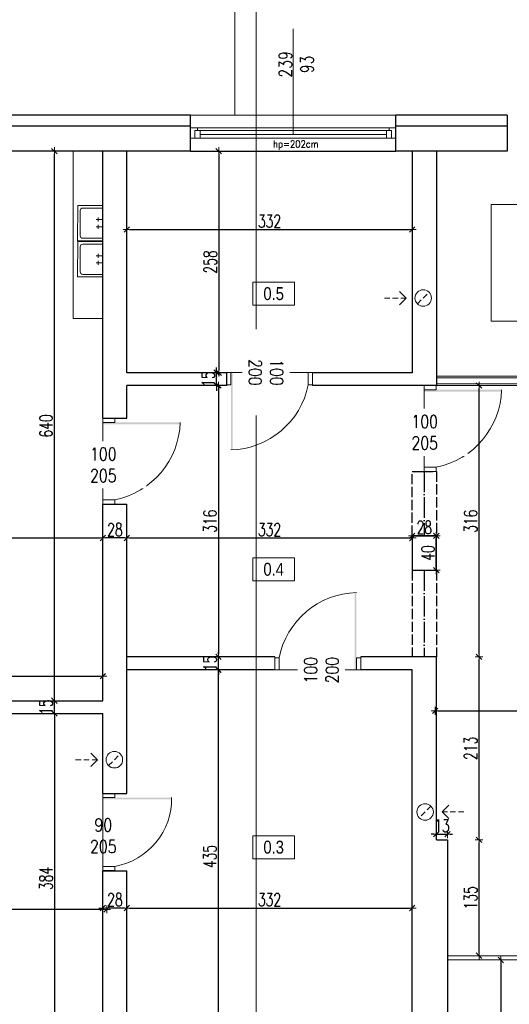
# Model space of a CAD drawing. Header units: millimetres. Extents: x 64838 to 107664, y -36848 to 0.
# Tile 46 of 109: x 78957 to 79527, y -30426 to -29279. Entities that reach past the tile are written whole.
import ezdxf

# ---------------------------------------------------------------- set-up
doc = ezdxf.new("R2010")
doc.units = ezdxf.units.MM
for name, pattern in [('ACAD_ISO02W100', [15, 12, -3]), ('ACAD_ISO04W100', [30, 24, -3, 0, -3]), ('HIDDEN', [9.525, 6.35, -3.175])]:
    doc.linetypes.add(name, pattern=pattern)
doc.layers.get('Defpoints').update_dxf_attribs({"color": 30})
for name, color, linetype, lineweight in [('0.09', 22, 'Continuous', 9), ('J 0.15', 40, 'Continuous', 15), ('J opisy', 7, 'Continuous', 9), ('J stolarka_okna', 144, 'Continuous', 0), ('J wymiary', 1, 'Continuous', 9), ('OPIS', 7, 'Continuous', 5), ('sciany', 252, 'Continuous', 30)]:
    doc.layers.add(name, color=color, linetype=linetype, lineweight=lineweight)
doc.styles.add('ADESK2', font='simplex', dxfattribs={"width": 0.7})
doc.styles.get("Standard").update_dxf_attribs({"font": 'arial.ttf'})
doc.dimstyles.new('1-100', dxfattribs={"dimscale": 1.5, "dimtxt": 10, "dimasz": 2, "dimexe": 1, "dimexo": 1, "dimgap": 1.5, "dimtad": 1, "dimdec": 0, "dimrnd": 0.5, "dimdsep": 46, "dimtxsty": 'ADESK2', "dimblk": 'wymiar', "dimcen": -1, "dimdle": 5, "dimse1": 1, "dimse2": 1, "dimclrd": 256, "dimclre": 256, "dimclrt": 256, "dimadec": 0, "dimazin": 0, "dimtfac": 1, "dimtdec": 0, "dimtix": 1, "dimtmove": 0, "dimatfit": 3, "dimfxl": 20, "dimfxlon": 1, "dimtolj": 1, "dimtzin": 0, "dimarcsym": 0})

# ---------------------------------------------------------------- blocks, each defined once
blk = doc.blocks.new('drzwi 100 otwór')
at = {"layer": 'J opisy'}
blk.add_line((62318, -26145.2), (62318, -26195.2), dxfattribs=at)
at = {"layer": 'J stolarka_okna'}
for p, q in [((62268, -26170.2), (62268, -26156.2)), ((62268, -26156.2), (62273, -26156.2)), ((62273, -26156.2), (62273, -26170.2)), ((62363, -26170.2), (62363, -26156.2)), ((62363, -26156.2), (62368, -26156.2)), ((62368, -26156.2), (62368, -26170.2)), ((62273, -26170.2), (62268, -26170.2)), ((62273, -26170.2), (62363, -26170.2)), ((62368, -26170.2), (62363, -26170.2))]:
    blk.add_line(p, q, dxfattribs=at)
blk.add_arc((62270.4, -26174.6), 94.4, 11.2432, 88.4769, dxfattribs=at)
blk.add_solid([(62275, -26080.2), (62272.9, -26080.2), (62275, -26170.2), (62273, -26170.2)], dxfattribs=at)
at = {"layer": 'J opisy', "insert": (62322.4, -26169.7), "char_height": 15, "width": 85.226, "attachment_point": 5, "rotation": 90.0045, "line_spacing_factor": 0.771429, "bg_fill": 2}
blk.add_mtext('\\pxsm1;{\\Fsimplex|c238;\\W0.8;100\\P205}', dxfattribs=at)
blk = doc.blocks.new('drzwi otwór 90')
at = {"layer": 'J opisy'}
blk.add_line((62704.7, -25955.8), (62704.7, -26005.8), dxfattribs=at)
at = {"layer": 'J stolarka_okna'}
for p, q in [((62659.7, -25980.8), (62659.7, -25966.8)), ((62659.7, -25966.8), (62664.7, -25966.8)), ((62664.7, -25966.8), (62664.7, -25980.8)), ((62744.7, -25980.8), (62744.7, -25966.8)), ((62744.7, -25966.8), (62749.7, -25966.8)), ((62749.7, -25966.8), (62749.7, -25980.8)), ((62664.7, -25980.8), (62659.7, -25980.8)), ((62749.7, -25980.8), (62744.7, -25980.8))]:
    blk.add_line(p, q, dxfattribs=at)
blk.add_solid([(62666.8, -25900.8), (62664.6, -25900.8), (62666.7, -25980.8), (62664.7, -25980.8)], dxfattribs=at)
at = {"layer": 'J opisy', "insert": (62709.1, -25980.3), "char_height": 15, "width": 85.226, "attachment_point": 5, "rotation": 90.0045, "line_spacing_factor": 0.771429, "bg_fill": 2}
blk.add_mtext('\\pxsm1;{\\Fsimplex|c238;\\W0.8;90\\P205}', dxfattribs=at)
at = {"layer": 'J stolarka_okna'}
blk.add_line((62664.7, -25980.8), (62744.7, -25980.8), dxfattribs=at)
blk.add_arc((62666.1, -25980.6), 79.8, 9.9627, 91.0854, dxfattribs=at)
blk = doc.blocks.new('otwór 100 drzwi lustrzane odbicie')
at = {"layer": 'J opisy'}
blk.add_line((62754.6, -25568.8), (62754.6, -25518.8), dxfattribs=at)
at = {"layer": 'J stolarka_okna'}
for p, q in [((62709.6, -25529.8), (62704.6, -25529.8)), ((62704.6, -25529.8), (62704.6, -25543.8)), ((62709.6, -25543.8), (62709.6, -25529.8)), ((62804.6, -25529.8), (62799.6, -25529.8)), ((62799.6, -25529.8), (62799.6, -25543.8)), ((62804.6, -25543.8), (62804.6, -25529.8)), ((62704.6, -25543.8), (62709.6, -25543.8)), ((62799.6, -25543.8), (62709.6, -25543.8)), ((62799.6, -25543.8), (62804.6, -25543.8))]:
    blk.add_line(p, q, dxfattribs=at)
blk.add_arc((62802.2, -25548.2), 94.4, 91.5231, 168.7568, dxfattribs=at)
blk.add_solid([(62797.6, -25453.8), (62799.7, -25453.8), (62797.6, -25543.8), (62799.6, -25543.8)], dxfattribs=at)
at = {"layer": 'J opisy', "insert": (62758.9, -25544.2), "char_height": 15, "width": 85.226, "attachment_point": 5, "rotation": 89.9955, "line_spacing_factor": 0.771429, "bg_fill": 2}
blk.add_mtext('\\pxsm1;{\\Fsimplex|c238;\\W0.8;100\\P200}', dxfattribs=at)
blk = doc.blocks.new('wymiar')
for p, q in [((1.5, 0), (-1.5, 0)), ((1.06, 1.06), (-1.06, -1.06)), ((0, 1.5), (0, -1.5))]:
    blk.add_line(p, q)
blk = doc.blocks.new('*D879')
at = {"layer": 'Defpoints', "color": 0, "ltscale": 4}
for p in [(78544.6, -30221), (79058.2, -30221), (78544.6, -30315)]:
    blk.add_point(p, dxfattribs=at)
at = {"layer": 'J wymiary', "lineweight": -2}
blk.add_line((79055.2, -30315), (78547.6, -30315), dxfattribs=at)
at = {"layer": 'J wymiary', "lineweight": -2, "ltscale": 4, "xscale": 3, "yscale": 3, "zscale": 3, "rotation": 180}
blk.add_blockref('wymiar', (78544.6, -30315), dxfattribs=at)
at = {"layer": 'J wymiary', "lineweight": -2, "ltscale": 4, "xscale": 3, "yscale": 3, "zscale": 3}
blk.add_blockref('wymiar', (79058.2, -30315), dxfattribs=at)
at = {"layer": 'J wymiary', "ltscale": 4, "insert": (78801.4, -30305.3), "char_height": 15, "attachment_point": 5, "style": 'ADESK2'}
blk.add_mtext('\\A1;514', dxfattribs=at)
blk = doc.blocks.new('*D880')
at = {"layer": 'Defpoints', "color": 0, "ltscale": 4}
for p in [(79213.9, -30036), (79187.9, -30471), (79213.9, -30471)]:
    blk.add_point(p, dxfattribs=at)
at = {"layer": 'J wymiary', "lineweight": -2}
blk.add_line((79187.9, -30039), (79187.9, -30468), dxfattribs=at)
at = {"layer": 'J wymiary', "lineweight": -2, "ltscale": 4, "xscale": 3, "yscale": 3, "zscale": 3}
for p, rotation in [((79187.9, -30036), 90), ((79187.9, -30471), 270)]:
    blk.add_blockref('wymiar', p, dxfattribs=dict(at, rotation=rotation))
at = {"layer": 'J wymiary', "ltscale": 4, "insert": (79178.2, -30253.5), "char_height": 15, "attachment_point": 5, "rotation": 90, "style": 'ADESK2'}
blk.add_mtext('\\A1;435', dxfattribs=at)
blk = doc.blocks.new('*D881')
at = {"layer": 'Defpoints', "color": 0, "ltscale": 4}
for p in [(79081.7, -30270), (79413.7, -30270), (79413.7, -30313.5)]:
    blk.add_point(p, dxfattribs=at)
at = {"layer": 'J wymiary', "lineweight": -2}
blk.add_line((79084.7, -30313.5), (79410.7, -30313.5), dxfattribs=at)
at = {"layer": 'J wymiary', "lineweight": -2, "ltscale": 4, "xscale": 3, "yscale": 3, "zscale": 3, "rotation": 180}
blk.add_blockref('wymiar', (79081.7, -30313.5), dxfattribs=at)
at = {"layer": 'J wymiary', "lineweight": -2, "ltscale": 4, "xscale": 3, "yscale": 3, "zscale": 3}
blk.add_blockref('wymiar', (79413.7, -30313.5), dxfattribs=at)
at = {"layer": 'J wymiary', "ltscale": 4, "insert": (79247.7, -30303.7), "char_height": 15, "attachment_point": 5, "style": 'ADESK2'}
blk.add_mtext('\\A1;332', dxfattribs=at)
blk = doc.blocks.new('*D882')
at = {"layer": 'Defpoints', "color": 0, "ltscale": 4}
for p in [(79454.7, -30234), (79491.4, -30234), (79454.7, -30369)]:
    blk.add_point(p, dxfattribs=at)
at = {"layer": 'J wymiary', "lineweight": -2}
blk.add_line((79491.4, -30366), (79491.4, -30237), dxfattribs=at)
at = {"layer": 'J wymiary', "lineweight": -2, "ltscale": 4, "xscale": 3, "yscale": 3, "zscale": 3}
for p, rotation in [((79491.4, -30234), 90.0000000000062), ((79491.4, -30369), 270.0000000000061)]:
    blk.add_blockref('wymiar', p, dxfattribs=dict(at, rotation=rotation))
at = {"layer": 'J wymiary', "ltscale": 4, "insert": (79481.6, -30301.5), "char_height": 15, "attachment_point": 5, "rotation": 90, "style": 'ADESK2'}
blk.add_mtext('\\A1;135', dxfattribs=at)
blk = doc.blocks.new('*D883')
at = {"layer": 'Defpoints', "color": 0, "ltscale": 4}
for p in [(79454.7, -30227.5), (79441.7, -30234), (79454.7, -30234)]:
    blk.add_point(p, dxfattribs=at)
at = {"layer": 'J wymiary', "lineweight": -2}
for p, q in [((79438.7, -30227.5), (79435.7, -30227.5)), ((79441.7, -30227.5), (79454.7, -30227.5)), ((79457.7, -30227.5), (79460.7, -30227.5))]:
    blk.add_line(p, q, dxfattribs=at)
at = {"layer": 'J wymiary', "lineweight": -2, "ltscale": 4, "xscale": 3, "yscale": 3, "zscale": 3}
blk.add_blockref('wymiar', (79441.7, -30227.5), dxfattribs=at)
at = {"layer": 'J wymiary', "lineweight": -2, "ltscale": 4, "xscale": 3, "yscale": 3, "zscale": 3, "rotation": 180}
blk.add_blockref('wymiar', (79454.7, -30227.5), dxfattribs=at)
at = {"layer": 'J wymiary', "ltscale": 4, "insert": (79448.2, -30217.7), "char_height": 15, "attachment_point": 5, "style": 'ADESK2'}
blk.add_mtext('\\A1;13', dxfattribs=at)
blk = doc.blocks.new('*D884')
at = {"layer": 'Defpoints', "color": 0, "ltscale": 4}
for p in [(79441.7, -30021), (79491.4, -30021), (79441.7, -30234)]:
    blk.add_point(p, dxfattribs=at)
at = {"layer": 'J wymiary', "lineweight": -2}
blk.add_line((79491.4, -30231), (79491.4, -30024), dxfattribs=at)
at = {"layer": 'J wymiary', "lineweight": -2, "ltscale": 4, "xscale": 3, "yscale": 3, "zscale": 3}
for p, rotation in [((79491.4, -30021), 90), ((79491.4, -30234), 270)]:
    blk.add_blockref('wymiar', p, dxfattribs=dict(at, rotation=rotation))
at = {"layer": 'J wymiary', "ltscale": 4, "insert": (79481.6, -30127.5), "char_height": 15, "attachment_point": 5, "rotation": 90, "style": 'ADESK2'}
blk.add_mtext('\\A1;213', dxfattribs=at)
blk = doc.blocks.new('*D888')
at = {"layer": 'Defpoints', "color": 0, "ltscale": 4}
for p in [(80012.8, -30083.8), (79440.4, -30280.4), (80012.8, -30280.4)]:
    blk.add_point(p, dxfattribs=at)
at = {"layer": 'J wymiary', "lineweight": -2}
blk.add_line((79443.4, -30083.8), (80009.8, -30083.8), dxfattribs=at)
at = {"layer": 'J wymiary', "lineweight": -2, "ltscale": 4, "xscale": 3, "yscale": 3, "zscale": 3, "rotation": 180}
blk.add_blockref('wymiar', (79440.4, -30083.8), dxfattribs=at)
at = {"layer": 'J wymiary', "lineweight": -2, "ltscale": 4, "xscale": 3, "yscale": 3, "zscale": 3}
blk.add_blockref('wymiar', (80012.8, -30083.8), dxfattribs=at)
at = {"layer": 'J wymiary', "ltscale": 4, "insert": (79726.6, -30074.1), "char_height": 15, "attachment_point": 5, "style": 'ADESK2'}
blk.add_mtext('\\A1;573', dxfattribs=at)
blk = doc.blocks.new('*D891')
at = {"layer": 'Defpoints', "color": 0, "ltscale": 4}
for p in [(79392.4, -29880), (79441.7, -29880), (79392.4, -29920)]:
    blk.add_point(p, dxfattribs=at)
at = {"layer": 'J wymiary', "lineweight": -2}
blk.add_line((79441.7, -29917), (79441.7, -29883), dxfattribs=at)
at = {"layer": 'J wymiary', "lineweight": -2, "ltscale": 4, "xscale": 3, "yscale": 3, "zscale": 3}
for p, rotation in [((79441.7, -29880), 90), ((79441.7, -29920), 270)]:
    blk.add_blockref('wymiar', p, dxfattribs=dict(at, rotation=rotation))
at = {"layer": 'J wymiary', "ltscale": 4, "insert": (79432, -29900), "char_height": 15, "attachment_point": 5, "rotation": 90, "style": 'ADESK2'}
blk.add_mtext('\\A1;40', dxfattribs=at)
blk = doc.blocks.new('*D892')
at = {"layer": 'Defpoints', "color": 0, "ltscale": 4}
for p in [(79413.7, -29880), (79441.7, -29880), (79441.7, -29880)]:
    blk.add_point(p, dxfattribs=at)
at = {"layer": 'J wymiary', "lineweight": -2}
blk.add_line((79416.7, -29880), (79438.7, -29880), dxfattribs=at)
at = {"layer": 'J wymiary', "lineweight": -2, "ltscale": 4, "xscale": 3, "yscale": 3, "zscale": 3, "rotation": 180}
blk.add_blockref('wymiar', (79413.7, -29880), dxfattribs=at)
at = {"layer": 'J wymiary', "lineweight": -2, "ltscale": 4, "xscale": 3, "yscale": 3, "zscale": 3}
blk.add_blockref('wymiar', (79441.7, -29880), dxfattribs=at)
at = {"layer": 'J wymiary', "ltscale": 4, "insert": (79427.7, -29870.2), "char_height": 15, "attachment_point": 5, "style": 'ADESK2'}
blk.add_mtext('\\A1;28', dxfattribs=at)
blk = doc.blocks.new('*D893')
at = {"layer": 'Defpoints', "color": 0, "ltscale": 4}
for p in [(79129.5, -29432), (79129.5, -29690), (79188.5, -29690)]:
    blk.add_point(p, dxfattribs=at)
at = {"layer": 'J wymiary', "lineweight": -2}
blk.add_line((79188.5, -29435), (79188.5, -29687), dxfattribs=at)
at = {"layer": 'J wymiary', "lineweight": -2, "ltscale": 4, "xscale": 3, "yscale": 3, "zscale": 3}
for p, rotation in [((79188.5, -29432), 90), ((79188.5, -29690), 270)]:
    blk.add_blockref('wymiar', p, dxfattribs=dict(at, rotation=rotation))
at = {"layer": 'J wymiary', "ltscale": 4, "insert": (79178.7, -29561), "char_height": 15, "attachment_point": 5, "rotation": 90, "style": 'ADESK2'}
blk.add_mtext('\\A1;258', dxfattribs=at)
blk = doc.blocks.new('*D894')
at = {"layer": 'Defpoints', "color": 0, "ltscale": 4}
for p in [(79081.7, -29432), (79413.7, -29432), (79413.7, -29523.3)]:
    blk.add_point(p, dxfattribs=at)
at = {"layer": 'J wymiary', "lineweight": -2}
blk.add_line((79084.7, -29523.3), (79410.7, -29523.3), dxfattribs=at)
at = {"layer": 'J wymiary', "lineweight": -2, "ltscale": 4, "xscale": 3, "yscale": 3, "zscale": 3, "rotation": 180}
blk.add_blockref('wymiar', (79081.7, -29523.3), dxfattribs=at)
at = {"layer": 'J wymiary', "lineweight": -2, "ltscale": 4, "xscale": 3, "yscale": 3, "zscale": 3}
blk.add_blockref('wymiar', (79413.7, -29523.3), dxfattribs=at)
at = {"layer": 'J wymiary', "ltscale": 4, "insert": (79247.7, -29513.5), "char_height": 15, "attachment_point": 5, "style": 'ADESK2'}
blk.add_mtext('\\A1;332', dxfattribs=at)
blk = doc.blocks.new('*D895')
at = {"layer": 'Defpoints', "color": 0, "ltscale": 4}
for p in [(79053.7, -30043.5), (78540.1, -30072), (79053.7, -30072)]:
    blk.add_point(p, dxfattribs=at)
at = {"layer": 'J wymiary', "lineweight": -2}
blk.add_line((78543.1, -30043.5), (79050.7, -30043.5), dxfattribs=at)
at = {"layer": 'J wymiary', "lineweight": -2, "ltscale": 4, "xscale": 3, "yscale": 3, "zscale": 3, "rotation": 180}
blk.add_blockref('wymiar', (78540.1, -30043.5), dxfattribs=at)
at = {"layer": 'J wymiary', "lineweight": -2, "ltscale": 4, "xscale": 3, "yscale": 3, "zscale": 3}
blk.add_blockref('wymiar', (79053.7, -30043.5), dxfattribs=at)
at = {"layer": 'J wymiary', "ltscale": 4, "insert": (78796.9, -30033.7), "char_height": 15, "attachment_point": 5, "style": 'ADESK2'}
blk.add_mtext('\\A1;514', dxfattribs=at)
blk = doc.blocks.new('*D898')
at = {"layer": 'Defpoints', "color": 0, "ltscale": 4}
for p in [(78624.1, -29862.9), (79053.7, -29862.9), (79053.7, -29882.5)]:
    blk.add_point(p, dxfattribs=at)
at = {"layer": 'J wymiary', "lineweight": -2}
blk.add_line((78627.1, -29882.5), (79050.7, -29882.5), dxfattribs=at)
at = {"layer": 'J wymiary', "lineweight": -2, "ltscale": 4, "xscale": 3, "yscale": 3, "zscale": 3, "rotation": 180}
blk.add_blockref('wymiar', (78624.1, -29882.5), dxfattribs=at)
at = {"layer": 'J wymiary', "lineweight": -2, "ltscale": 4, "xscale": 3, "yscale": 3, "zscale": 3}
blk.add_blockref('wymiar', (79053.7, -29882.5), dxfattribs=at)
at = {"layer": 'J wymiary', "ltscale": 4, "insert": (78838.9, -29872.7), "char_height": 15, "attachment_point": 5, "style": 'ADESK2'}
blk.add_mtext('\\A1;430', dxfattribs=at)
blk = doc.blocks.new('*D899')
at = {"layer": 'Defpoints', "color": 0, "ltscale": 4}
for p in [(79081.7, -29848.7), (79413.7, -29848.7), (79413.7, -29882.5)]:
    blk.add_point(p, dxfattribs=at)
at = {"layer": 'J wymiary', "lineweight": -2}
blk.add_line((79084.7, -29882.5), (79410.7, -29882.5), dxfattribs=at)
at = {"layer": 'J wymiary', "lineweight": -2, "ltscale": 4, "xscale": 3, "yscale": 3, "zscale": 3, "rotation": 180}
blk.add_blockref('wymiar', (79081.7, -29882.5), dxfattribs=at)
at = {"layer": 'J wymiary', "lineweight": -2, "ltscale": 4, "xscale": 3, "yscale": 3, "zscale": 3}
blk.add_blockref('wymiar', (79413.7, -29882.5), dxfattribs=at)
at = {"layer": 'J wymiary', "ltscale": 4, "insert": (79247.7, -29872.7), "char_height": 15, "attachment_point": 5, "style": 'ADESK2'}
blk.add_mtext('\\A1;332', dxfattribs=at)
blk = doc.blocks.new('*D900')
at = {"layer": 'Defpoints', "color": 0, "ltscale": 4}
for p in [(79197.7, -29705), (79188.2, -30021), (79197.7, -30021)]:
    blk.add_point(p, dxfattribs=at)
at = {"layer": 'J wymiary', "lineweight": -2}
blk.add_line((79188.2, -29708), (79188.2, -30018), dxfattribs=at)
at = {"layer": 'J wymiary', "lineweight": -2, "ltscale": 4, "xscale": 3, "yscale": 3, "zscale": 3}
for p, rotation in [((79188.2, -29705), 90), ((79188.2, -30021), 270)]:
    blk.add_blockref('wymiar', p, dxfattribs=dict(at, rotation=rotation))
at = {"layer": 'J wymiary', "ltscale": 4, "insert": (79178.4, -29863), "char_height": 15, "attachment_point": 5, "rotation": 90, "style": 'ADESK2'}
blk.add_mtext('\\A1;316', dxfattribs=at)
blk = doc.blocks.new('*D966')
at = {"layer": 'Defpoints', "color": 0, "ltscale": 4}
for p in [(79454.7, -30374), (79454.7, -30600), (79516.7, -30600)]:
    blk.add_point(p, dxfattribs=at)
at = {"layer": 'J wymiary', "lineweight": -2}
blk.add_line((79516.7, -30377), (79516.7, -30597), dxfattribs=at)
at = {"layer": 'J wymiary', "lineweight": -2, "ltscale": 4, "xscale": 3, "yscale": 3, "zscale": 3}
for p, rotation in [((79516.7, -30374), 90), ((79516.7, -30600), 270)]:
    blk.add_blockref('wymiar', p, dxfattribs=dict(at, rotation=rotation))
at = {"layer": 'J wymiary', "ltscale": 4, "insert": (79507, -30487), "char_height": 15, "attachment_point": 5, "rotation": 90, "style": 'ADESK2'}
blk.add_mtext('\\A1;226', dxfattribs=at)
blk = doc.blocks.new('*D967')
at = {"layer": 'Defpoints', "color": 0, "ltscale": 4}
for p in [(79441.7, -29705), (79491.4, -29705), (79441.7, -30021)]:
    blk.add_point(p, dxfattribs=at)
at = {"layer": 'J wymiary', "lineweight": -2}
blk.add_line((79491.4, -30018), (79491.4, -29708), dxfattribs=at)
at = {"layer": 'J wymiary', "lineweight": -2, "ltscale": 4, "xscale": 3, "yscale": 3, "zscale": 3}
for p, rotation in [((79491.4, -29705), 90), ((79491.4, -30021), 270)]:
    blk.add_blockref('wymiar', p, dxfattribs=dict(at, rotation=rotation))
at = {"layer": 'J wymiary', "ltscale": 4, "insert": (79481.6, -29863), "char_height": 15, "attachment_point": 5, "rotation": 90, "style": 'ADESK2'}
blk.add_mtext('\\A1;316', dxfattribs=at)
blk = doc.blocks.new('*D969')
at = {"layer": 'Defpoints', "color": 0, "ltscale": 4}
for p in [(79188.2, -30021), (79188.2, -30021), (79187.9, -30036)]:
    blk.add_point(p, dxfattribs=at)
at = {"layer": 'J wymiary', "lineweight": -2}
for p, q in [((79188.2, -30018), (79188.2, -30015)), ((79188.2, -30036), (79188.2, -30021)), ((79188.2, -30039), (79188.2, -30042))]:
    blk.add_line(p, q, dxfattribs=at)
at = {"layer": 'J wymiary', "lineweight": -2, "ltscale": 4, "xscale": 3, "yscale": 3, "zscale": 3}
for p, rotation in [((79188.2, -30021), 270), ((79188.2, -30036), 90)]:
    blk.add_blockref('wymiar', p, dxfattribs=dict(at, rotation=rotation))
at = {"layer": 'J wymiary', "ltscale": 4, "insert": (79178.4, -30028.5), "char_height": 15, "attachment_point": 5, "rotation": 90, "style": 'ADESK2'}
blk.add_mtext('\\A1;15', dxfattribs=at)
blk = doc.blocks.new('*D970')
at = {"layer": 'Defpoints', "color": 0, "ltscale": 4}
for p in [(79186.1, -29690), (79188.2, -29690), (79188.2, -29705)]:
    blk.add_point(p, dxfattribs=at)
at = {"layer": 'J wymiary', "lineweight": -2}
for p, q in [((79186.1, -29687), (79186.1, -29684)), ((79186.1, -29705), (79186.1, -29690)), ((79186.1, -29708), (79186.1, -29711))]:
    blk.add_line(p, q, dxfattribs=at)
at = {"layer": 'J wymiary', "lineweight": -2, "ltscale": 4, "xscale": 3, "yscale": 3, "zscale": 3}
for p, rotation in [((79186.1, -29690), 270), ((79186.1, -29705), 90)]:
    blk.add_blockref('wymiar', p, dxfattribs=dict(at, rotation=rotation))
at = {"layer": 'J wymiary', "ltscale": 4, "insert": (79176.3, -29697.5), "char_height": 15, "attachment_point": 5, "rotation": 90, "style": 'ADESK2'}
blk.add_mtext('\\A1;15', dxfattribs=at)
blk = doc.blocks.new('*D971')
at = {"layer": 'Defpoints', "color": 0, "ltscale": 4}
for p in [(79053.7, -29882.5), (79053.7, -29882.5), (79081.7, -29882.5)]:
    blk.add_point(p, dxfattribs=at)
at = {"layer": 'J wymiary', "lineweight": -2}
blk.add_line((79078.7, -29882.5), (79056.7, -29882.5), dxfattribs=at)
at = {"layer": 'J wymiary', "lineweight": -2, "ltscale": 4, "xscale": 3, "yscale": 3, "zscale": 3, "rotation": 180}
blk.add_blockref('wymiar', (79053.7, -29882.5), dxfattribs=at)
at = {"layer": 'J wymiary', "lineweight": -2, "ltscale": 4, "xscale": 3, "yscale": 3, "zscale": 3}
blk.add_blockref('wymiar', (79081.7, -29882.5), dxfattribs=at)
at = {"layer": 'J wymiary', "ltscale": 4, "insert": (79067.7, -29872.7), "char_height": 15, "attachment_point": 5, "style": 'ADESK2'}
blk.add_mtext('\\A1;28', dxfattribs=at)
blk = doc.blocks.new('*D972')
at = {"layer": 'Defpoints', "color": 0, "ltscale": 4}
for p in [(79053.7, -30313.5), (79053.7, -30313.5), (79081.7, -30313.5)]:
    blk.add_point(p, dxfattribs=at)
at = {"layer": 'J wymiary', "lineweight": -2}
blk.add_line((79078.7, -30313.5), (79056.7, -30313.5), dxfattribs=at)
at = {"layer": 'J wymiary', "lineweight": -2, "ltscale": 4, "xscale": 3, "yscale": 3, "zscale": 3, "rotation": 180}
blk.add_blockref('wymiar', (79053.7, -30313.5), dxfattribs=at)
at = {"layer": 'J wymiary', "lineweight": -2, "ltscale": 4, "xscale": 3, "yscale": 3, "zscale": 3}
blk.add_blockref('wymiar', (79081.7, -30313.5), dxfattribs=at)
at = {"layer": 'J wymiary', "ltscale": 4, "insert": (79067.7, -30303.7), "char_height": 15, "attachment_point": 5, "style": 'ADESK2'}
blk.add_mtext('\\A1;28', dxfattribs=at)
blk = doc.blocks.new('*D973')
at = {"layer": 'Defpoints', "color": 0, "ltscale": 4}
for p in [(79053.7, -30087), (78997.3, -30471), (79053.7, -30471)]:
    blk.add_point(p, dxfattribs=at)
at = {"layer": 'J wymiary', "lineweight": -2}
blk.add_line((78997.3, -30090), (78997.3, -30468), dxfattribs=at)
at = {"layer": 'J wymiary', "lineweight": -2, "ltscale": 4, "xscale": 3, "yscale": 3, "zscale": 3}
for p, rotation in [((78997.3, -30087), 90), ((78997.3, -30471), 270)]:
    blk.add_blockref('wymiar', p, dxfattribs=dict(at, rotation=rotation))
at = {"layer": 'J wymiary', "ltscale": 4, "insert": (78987.6, -30279), "char_height": 15, "attachment_point": 5, "rotation": 90, "style": 'ADESK2'}
blk.add_mtext('\\A1;384', dxfattribs=at)
blk = doc.blocks.new('*D974')
at = {"layer": 'Defpoints', "color": 0, "ltscale": 4}
for p in [(78997.3, -30072), (78997.3, -30072), (78997.3, -30087)]:
    blk.add_point(p, dxfattribs=at)
at = {"layer": 'J wymiary', "lineweight": -2}
for p, q in [((78997.3, -30069), (78997.3, -30066)), ((78997.3, -30087), (78997.3, -30072)), ((78997.3, -30090), (78997.3, -30093))]:
    blk.add_line(p, q, dxfattribs=at)
at = {"layer": 'J wymiary', "lineweight": -2, "ltscale": 4, "xscale": 3, "yscale": 3, "zscale": 3}
for p, rotation in [((78997.3, -30072), 270), ((78997.3, -30087), 90)]:
    blk.add_blockref('wymiar', p, dxfattribs=dict(at, rotation=rotation))
at = {"layer": 'J wymiary', "ltscale": 4, "insert": (78987.6, -30079.5), "char_height": 15, "attachment_point": 5, "rotation": 90, "style": 'ADESK2'}
blk.add_mtext('\\A1;15', dxfattribs=at)
blk = doc.blocks.new('*D975')
at = {"layer": 'Defpoints', "color": 0, "ltscale": 4}
for p in [(78997.3, -29432), (78997.3, -29432), (78997.3, -30072)]:
    blk.add_point(p, dxfattribs=at)
at = {"layer": 'J wymiary', "lineweight": -2}
blk.add_line((78997.3, -30069), (78997.3, -29435), dxfattribs=at)
at = {"layer": 'J wymiary', "lineweight": -2, "ltscale": 4, "xscale": 3, "yscale": 3, "zscale": 3}
for p, rotation in [((78997.3, -29432), 90), ((78997.3, -30072), 270)]:
    blk.add_blockref('wymiar', p, dxfattribs=dict(at, rotation=rotation))
at = {"layer": 'J wymiary', "ltscale": 4, "insert": (78987.6, -29752), "char_height": 15, "attachment_point": 5, "rotation": 90, "style": 'ADESK2'}
blk.add_mtext('\\A1;640', dxfattribs=at)
blk = doc.blocks.new('A$C55E74891')
at = {"layer": 'J opisy'}
for p, q in [((49.9, 35), (-0.1, 35)), ((-0.1, 35), (0.1, -35)), ((40, 30), (-0.1, 30)), ((45, -25), (45, 25)), ((50.1, -35), (49.9, 35)), ((-0.1, 7), (13.1, 7)), ((9.1, 3), (9.1, 11)), ((-0.1, -7), (13.1, -7)), ((9.1, -11), (9.1, -3)), ((0.1, -30), (40, -30)), ((0.1, -35), (50.1, -35))]:
    blk.add_line(p, q, dxfattribs=at)
for centre, start, end in [((40, 25), 0.1104, 89.8907), ((40, -25), 270, 0.1104)]:
    blk.add_arc(centre, 5, start, end, dxfattribs=at)
blk = doc.blocks.new('*D1140')
at = {"layer": 'Defpoints', "color": 0, "ltscale": 4}
for p in [(80950.4, -27798.5), (78152.1, -31985), (82531.5, -31985)]:
    blk.add_point(p, dxfattribs=at)
at = {"layer": 'J wymiary', "lineweight": -2}
blk.add_line((82531.5, -27801.5), (82531.5, -31982), dxfattribs=at)
at = {"layer": 'J wymiary', "lineweight": -2, "ltscale": 4, "xscale": 3, "yscale": 3, "zscale": 3}
for p, rotation in [((82531.5, -27798.5), 90), ((82531.5, -31985), 270)]:
    blk.add_blockref('wymiar', p, dxfattribs=dict(at, rotation=rotation))
at = {"layer": 'J wymiary', "ltscale": 4, "insert": (82521.8, -29891.7), "char_height": 15, "attachment_point": 5, "rotation": 90, "style": 'ADESK2'}
blk.add_mtext('\\A1;4187', dxfattribs=at)
blk = doc.blocks.new('*D1187')
at = {"layer": 'Defpoints', "color": 0, "ltscale": 4}
for p in [(82232.1, -27104.2), (76142.1, -27497.5), (82232.1, -29537.5)]:
    blk.add_point(p, dxfattribs=at)
at = {"layer": 'J wymiary', "lineweight": -2, "ltscale": 4}
blk.add_line((76145.1, -27104.2), (82229.1, -27104.2), dxfattribs=at)
at = {"layer": 'J wymiary', "lineweight": -2, "ltscale": 4, "xscale": 3, "yscale": 3, "zscale": 3, "rotation": 180}
blk.add_blockref('wymiar', (76142.1, -27104.2), dxfattribs=at)
at = {"layer": 'J wymiary', "lineweight": -2, "ltscale": 4, "xscale": 3, "yscale": 3, "zscale": 3}
blk.add_blockref('wymiar', (82232.1, -27104.2), dxfattribs=at)
at = {"layer": 'J wymiary', "ltscale": 4, "insert": (79187.1, -27094.4), "char_height": 15, "attachment_point": 5, "style": 'ADESK2'}
blk.add_mtext('\\A1;6090', dxfattribs=at)

msp = doc.modelspace()

# ---------------------------------------------------------------- linework, layer by layer
at = {"layer": 'Defpoints'}
msp.add_line((79155.74, -29431.98), (79394.74, -29431.98), dxfattribs=at)
at = {"layer": 'J 0.15', "lineweight": 5}
for p, q in [((79869.12, -29693.98), (79441.74, -29693.98)), ((79869.12, -29695.98), (79441.74, -29695.98)), ((79869.12, -29702.98), (79441.74, -29702.98)), ((79869.12, -29704.98), (79441.74, -29704.98))]:
    msp.add_line(p, q, dxfattribs=at)
at = {"layer": 'J opisy', "ltscale": 4}
msp.add_line((79207.12, -29087.48), (79207.12, -29389.98), dxfattribs=at)
at = {"layer": 'J opisy', "linetype": 'Continuous', "lineweight": 9}
msp.add_line((79275.24, -29412.48), (79275.24, -29289.48), dxfattribs=at)
at = {"layer": 'J opisy'}
for p, q in [((79505.43, -29493.98), (79505.43, -29629.98)), ((79569.12, -29493.98), (79505.43, -29493.98)), ((79406.79, -29603.01), (79399, -29595.24)), ((79406.79, -29603.01), (79399, -29610.77)), ((79869.12, -29629.98), (79505.43, -29629.98)), ((79047.44, -30140.76), (79039.64, -30133)), ((79047.44, -30140.76), (79039.64, -30148.52)), ((79448.34, -30201.6), (79456.14, -30193.84)), ((79448.34, -30201.6), (79456.14, -30209.36))]:
    msp.add_line(p, q, dxfattribs=at)
at = {"layer": 'J opisy', "linetype": 'HIDDEN'}
for p, q in [((79419.7, -29609.81), (79433.26, -29596.2)), ((79406.79, -29603.01), (79381.13, -29603.01)), ((79060.34, -30147.57), (79073.9, -30133.95)), ((79047.44, -30140.76), (79021.77, -30140.76)), ((79435.44, -30194.79), (79421.88, -30208.41)), ((79448.34, -30201.6), (79474.01, -30201.6))]:
    msp.add_line(p, q, dxfattribs=at)
at = {"layer": 'J opisy'}
for centre in [(79426.48, -29603.01), (79067.12, -30140.76), (79428.66, -30201.6)]:
    msp.add_circle(centre, 9.61, dxfattribs=at)
at = {"layer": 'J stolarka_okna', "linetype": 'Continuous', "lineweight": 9}
for p, q in [((79155.74, -29389.98), (79394.74, -29389.98)), ((79155.74, -29404.98), (79394.74, -29404.98)), ((79160.74, -29410.98), (79160.74, -29407.98)), ((79389.74, -29407.98), (79160.74, -29407.98)), ((79160.74, -29410.98), (79160.74, -29416.98)), ((79163.74, -29407.98), (79163.74, -29404.98)), ((79166.74, -29407.98), (79166.74, -29416.98)), ((79166.74, -29412.48), (79383.74, -29412.48)), ((79383.74, -29407.98), (79383.74, -29416.98)), ((79386.74, -29407.98), (79386.74, -29404.98)), ((79389.74, -29410.98), (79389.74, -29407.98)), ((79389.74, -29410.98), (79389.74, -29416.98)), ((79155.74, -29416.98), (79394.74, -29416.98))]:
    msp.add_line(p, q, dxfattribs=at)
at = {"layer": 'J stolarka_okna'}
for p, q in [((79454.74, -30368.98), (79571.74, -30368.98)), ((79454.74, -30373.98), (79571.74, -30373.98))]:
    msp.add_line(p, q, dxfattribs=at)
at = {"layer": 'J wymiary', "ltscale": 4}
for p, q in [((79155.74, -29404.98), (79155.74, -29416.98)), ((79394.74, -29404.98), (79394.74, -29416.98)), ((79297.74, -29689.98), (79297.74, -29704.98)), ((79253.74, -30020.98), (79253.74, -30035.98)), ((79353.74, -30020.98), (79353.74, -30035.98))]:
    msp.add_line(p, q, dxfattribs=at)
at = {"layer": 'OPIS'}
for p, q in [((79232.12, -28861.49), (79232.12, -30693.95)), ((79019.06, -29626.93), (79019.06, -29431.98)), ((79019.06, -29626.93), (79053.74, -29626.93))]:
    msp.add_line(p, q, dxfattribs=at)
for points in [[(79276.82, -29611.41), (79228.07, -29611.41), (79228.07, -29584.53), (79276.82, -29584.53)], [(79276.82, -29932.48), (79228.07, -29932.48), (79228.07, -29905.61), (79276.82, -29905.61)], [(79276.82, -30256.09), (79228.07, -30256.09), (79228.07, -30229.21), (79276.82, -30229.21)]]:
    msp.add_lwpolyline(points, close=True, dxfattribs=at)
at = {"layer": 'sciany'}
for p, q in [((79155.74, -29389.98), (78462.12, -29389.98)), ((79155.74, -29431.98), (79155.74, -29389.98)), ((79394.74, -29431.98), (79394.74, -29389.98)), ((79524.12, -29389.98), (79394.74, -29389.98)), ((79524.12, -29389.98), (79524.12, -29431.98)), ((79155.74, -29402.98), (78500.12, -29402.98)), ((79524.12, -29402.98), (79394.74, -29402.98)), ((79155.74, -29431.98), (78540.12, -29431.98)), ((79053.74, -29742.98), (79053.74, -29431.98)), ((79081.74, -29689.98), (79081.74, -29431.98)), ((79524.12, -29431.98), (79394.74, -29431.98)), ((79413.74, -29431.98), (79413.74, -29689.98)), ((79441.74, -29431.98), (79441.74, -29704.98)), ((79197.74, -29689.98), (79081.74, -29689.98)), ((79197.74, -29689.98), (79197.74, -29704.98)), ((79413.74, -29689.98), (79297.74, -29689.98)), ((79081.74, -29742.98), (79081.74, -29704.98)), ((79197.74, -29704.98), (79081.74, -29704.98)), ((79441.74, -29704.98), (79297.74, -29704.98)), ((79053.74, -29742.98), (79081.74, -29742.98)), ((79053.74, -30071.98), (79053.74, -29842.98)), ((79053.74, -29842.98), (79081.74, -29842.98)), ((79081.74, -30179.98), (79081.74, -29842.98)), ((79441.74, -29879.98), (79413.74, -29879.98)), ((79413.74, -29879.98), (79413.74, -29919.98)), ((79441.74, -29919.98), (79441.74, -29879.98)), ((79413.74, -29919.98), (79441.74, -29919.98)), ((79253.74, -30020.98), (79081.74, -30020.98)), ((79441.74, -30020.98), (79353.74, -30020.98)), ((79441.74, -30233.98), (79441.74, -30020.98)), ((79253.74, -30035.98), (79081.74, -30035.98)), ((79413.74, -30035.98), (79353.74, -30035.98)), ((79413.74, -30470.98), (79413.74, -30035.98)), ((78540.12, -30071.98), (79053.74, -30071.98)), ((78540.12, -30086.98), (79053.74, -30086.98)), ((79053.74, -30179.98), (79053.74, -30086.98)), ((79053.74, -30179.98), (79081.74, -30179.98)), ((79441.74, -30233.98), (79454.74, -30233.98)), ((79454.74, -30233.98), (79454.74, -30512.98)), ((79053.74, -30470.98), (79053.74, -30269.98)), ((79053.74, -30269.98), (79081.74, -30269.98)), ((79081.74, -30470.98), (79081.74, -30269.98))]:
    msp.add_line(p, q, dxfattribs=at)
at = {"layer": 'sciany', "linetype": 'ACAD_ISO02W100'}
for p, q in [((79413.74, -29919.98), (79413.74, -30020.98)), ((79441.74, -29919.98), (79441.74, -30020.98))]:
    msp.add_line(p, q, dxfattribs=at)
at = {"layer": 'sciany', "linetype": 'ACAD_ISO04W100'}
msp.add_line((79427.74, -29919.98), (79427.74, -30020.98), dxfattribs=at)

# ---------------------------------------------------------------- block references
at = {"layer": '0.09', "xscale": -0.5864741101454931, "yscale": 0.5864741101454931, "zscale": 0.5864741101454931}
for p in [(79053.74, -29515.83), (79053.74, -29557.88)]:
    msp.add_blockref('A$C55E74891', p, dxfattribs=at)

# ---------------------------------------------------------------- texts
at = {"layer": 'J opisy', "insert": (79278.68, -29330.91), "char_height": 15, "width": 30.2063, "attachment_point": 5, "rotation": 90, "line_spacing_factor": 0.771429}
msp.add_mtext('\\pxsm1;{\\Fsimplex|c238;\\W0.8;239\\Fsimplex|c0;\\P\\Fsimplex|c238;93}', dxfattribs=at)
at = {"layer": 'J opisy', "insert": (79278.2, -29424.98), "char_height": 8, "width": 100, "attachment_point": 5, "line_spacing_factor": 0.771429}
msp.add_mtext('\\pxsm1;{\\Fsimplex|c0;\\W0.9;hp=\\Fsimplex|c238;202\\Fsimplex|c0;cm}', dxfattribs=at)
at = {"layer": 'OPIS', "char_height": 15, "width": 48.75, "attachment_point": 5, "line_spacing_factor": 0.857143}
for s, insert in [('{\\fArial Narrow|b0|i0|c238|p34;0.5}', (79252.45, -29597.97)), ('{\\fArial Narrow|b0|i0|c238|p34;0.4}', (79252.45, -29919.05)), ('{\\fArial Narrow|b0|i0|c238|p34;0.3}', (79252.45, -30242.65))]:
    msp.add_mtext(s, dxfattribs=dict(at, insert=insert))

# ---------------------------------------------------------------- dimensions: what is measured, and where the dimension line sits
at = {"layer": 'J wymiary', "ltscale": 4}
dim = msp.add_linear_dim(base=(82232.12, -27104.18), p1=(76142.12, -27497.5), p2=(82232.12, -29537.48), dimstyle='1-100', override={"dimblk": 'wymiar', "dimtmove": 1}, dxfattribs=at)
dim.commit()
dim.dimension.update_dxf_attribs({"geometry": '*D1187', "text_midpoint": (79187.12, -27094.43)})
at = {"layer": 'J wymiary'}
for base, p1, p2, picture, middle in [((79413.74, -29523.3), (79081.74, -29431.98), (79413.74, -29431.98), '*D894', (79247.74, -29513.55)), ((79413.74, -29882.46), (79081.74, -29848.72), (79413.74, -29848.72), '*D899', (79247.74, -29872.71)), ((79441.74, -29879.98), (79413.74, -29879.98), (79441.74, -29879.98), '*D892', (79427.74, -29870.23)), ((79053.74, -29882.46), (78624.12, -29862.92), (79053.74, -29862.92), '*D898', (78838.93, -29872.71)), ((79053.74, -29882.46), (79081.74, -29882.46), (79053.74, -29882.46), '*D971', (79067.74, -29872.71)), ((79053.74, -30043.46), (78540.12, -30071.98), (79053.74, -30071.98), '*D895', (78796.93, -30033.71)), ((80012.81, -30083.84), (79440.43, -30280.4), (80012.81, -30280.4), '*D888', (79726.62, -30074.09)), ((79454.74, -30227.46), (79441.74, -30233.98), (79454.74, -30233.98), '*D883', (79448.24, -30217.71)), ((79053.74, -30313.47), (79081.74, -30313.47), (79053.74, -30313.47), '*D972', (79067.74, -30303.72))]:
    dim = msp.add_linear_dim(base=base, p1=p1, p2=p2, dimstyle='1-100', dxfattribs=at)
    dim.commit()
    dim.dimension.update_dxf_attribs({"geometry": picture, "text_midpoint": middle})
for base, p1, p2, picture, middle in [((79186.07, -29689.98), (79188.17, -29704.98), (79188.17, -29689.98), '*D970', (79176.32, -29697.48)), ((79441.74, -29879.98), (79392.39, -29919.98), (79392.39, -29879.98), '*D891', (79431.99, -29899.98)), ((79188.17, -30020.98), (79187.92, -30035.98), (79188.17, -30020.98), '*D969', (79178.42, -30028.48)), ((79491.4, -30020.98), (79441.74, -30233.98), (79441.74, -30020.98), '*D884', (79481.65, -30127.48)), ((79187.92, -30470.98), (79213.93, -30035.98), (79213.93, -30470.98), '*D880', (79178.17, -30253.48)), ((78997.34, -30071.98), (78997.34, -30086.98), (78997.34, -30071.98), '*D974', (78987.59, -30079.48)), ((79516.74, -30599.98), (79454.74, -30373.98), (79454.74, -30599.98), '*D966', (79506.99, -30486.98))]:
    dim = msp.add_linear_dim(base=base, p1=p1, p2=p2, angle=90, dimstyle='1-100', dxfattribs=at)
    dim.commit()
    dim.dimension.update_dxf_attribs({"geometry": picture, "text_midpoint": middle})
dim = msp.add_aligned_dim(p1=(79454.74, -30368.98), p2=(79454.74, -30233.98), distance=-36.65, dimstyle='1-100', dxfattribs=at)
dim.commit()
dim.dimension.update_dxf_attribs({"geometry": '*D882', "text_midpoint": (79481.65, -30301.48)})

# ---------------------------------------------------------------- next in the draw order: block references
for name, p, rotation in [('otwór 100 drzwi lustrzane odbicie', (142002.36, -55233.74), 180), ('drzwi 100 otwór', (105597.91, 32563.05), 270), ('drzwi 100 otwór', (105223.91, 32525.05), 270), ('drzwi otwór 90', (105034.5, 32479.77), 270)]:
    msp.add_blockref(name, p, dxfattribs=dict(at, rotation=rotation))
msp.add_blockref('otwór 100 drzwi lustrzane odbicie', (16549.13, -4492.22), dxfattribs=at)

# ---------------------------------------------------------------- next in the draw order: linework, layer by layer
at = {"layer": 'sciany', "linetype": 'ACAD_ISO02W100'}
for p, q in [((79413.74, -29879.98), (79413.74, -29804.98)), ((79441.74, -29804.98), (79441.74, -29879.98))]:
    msp.add_line(p, q, dxfattribs=at)
at = {"layer": 'sciany', "linetype": 'ACAD_ISO04W100'}
for p, q in [((79413.74, -29804.98), (79441.74, -29804.98)), ((79427.74, -29804.98), (79427.74, -29879.98))]:
    msp.add_line(p, q, dxfattribs=at)

# ---------------------------------------------------------------- next in the draw order: dimensions: what is measured, and where the dimension line sits
at = {"layer": 'J wymiary'}
dim = msp.add_linear_dim(base=(82531.53880552, -31984.97890319), p1=(80950.4472411, -27798.47890319), p2=(78152.12498107, -31984.97890319), angle=90, dimstyle='1-100', override={"dimblk": 'wymiar'}, dxfattribs=at)
dim.commit()
dim.dimension.update_dxf_attribs({"geometry": '*D1140', "text_midpoint": (82521.78880552, -29891.72890319)})
for base, p1, p2, picture, middle in [((78997.34, -29431.98), (78997.34, -30071.98), (78997.34, -29431.98), '*D975', (78987.59, -29751.98)), ((79188.45, -29689.98), (79129.48, -29431.98), (79129.48, -29689.98), '*D893', (79178.7, -29560.98)), ((79188.17, -30020.98), (79197.74, -29704.98), (79197.74, -30020.98), '*D900', (79178.42, -29862.98)), ((79491.4, -29704.98), (79441.74, -30020.98), (79441.74, -29704.98), '*D967', (79481.65, -29862.98)), ((78997.34, -30470.98), (79053.74, -30086.98), (79053.74, -30470.98), '*D973', (78987.59, -30278.98))]:
    dim = msp.add_linear_dim(base=base, p1=p1, p2=p2, angle=90, dimstyle='1-100', dxfattribs=at)
    dim.commit()
    dim.dimension.update_dxf_attribs({"geometry": picture, "text_midpoint": middle})
dim = msp.add_linear_dim(base=(78544.62, -30315.01), p1=(79058.24, -30221.01), p2=(78544.62, -30221.01), text='514', dimstyle='1-100', dxfattribs=at)
dim.commit()
dim.dimension.update_dxf_attribs({"geometry": '*D879', "text_midpoint": (78801.43, -30305.26)})
dim = msp.add_linear_dim(base=(79413.74, -30313.47), p1=(79081.74, -30269.98), p2=(79413.74, -30269.98), dimstyle='1-100', dxfattribs=at)
dim.commit()
dim.dimension.update_dxf_attribs({"geometry": '*D881', "text_midpoint": (79247.74, -30303.72)})

doc.saveas('drawing.dxf')
